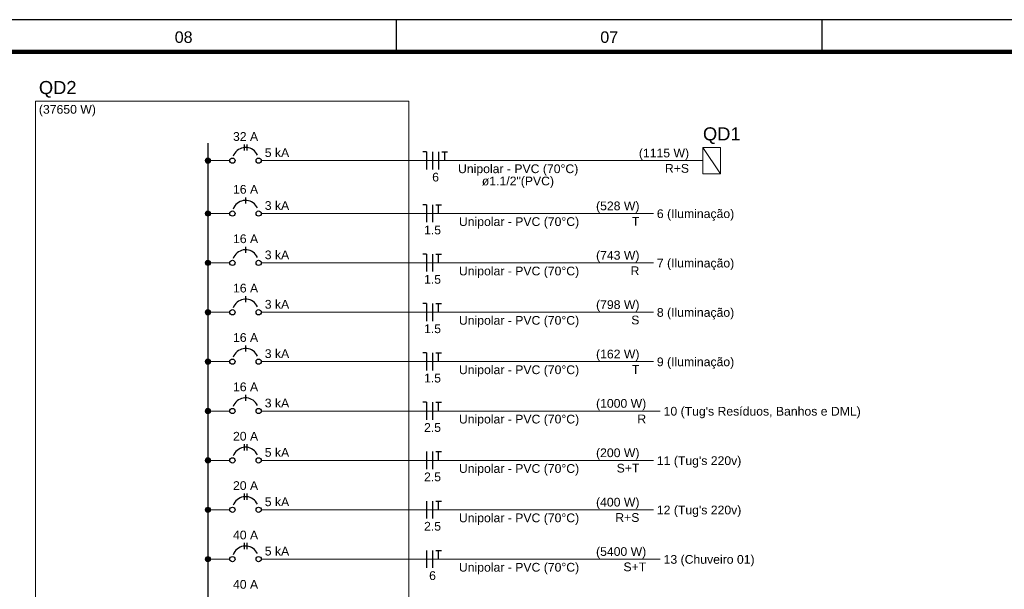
# Model space of a CAD drawing. Extents: x 5066 to 9756, y -2696 to -1109.
# Tile 33 of 208: x 9414 to 9435, y -2623 to -2611. Entities that reach past the tile are written whole.
import ezdxf
from ezdxf.enums import TextEntityAlignment as Align

# ---------------------------------------------------------------- set-up
doc = ezdxf.new("R2010")
doc.units = 0
doc.header["$MEASUREMENT"] = 0
doc.linetypes.add('NULL', pattern=[0])
for name, color, linetype, lineweight in [('DI-Barramento', 6, 'CONTINUOUS', 30), ('DI-Disjuntor', 3, 'CONTINUOUS', 30), ('DI-Fios', 3, 'CONTINUOUS', 30), ('DI-Linhas do diagrama', 3, 'CONTINUOUS', 20), ('DI-Pontilhado', 3, 'CONTINUOUS', 20), ('DI-Textos do diagrama', 2, 'CONTINUOUS', 20), ('DI-Títulos', 3, 'CONTINUOUS', 9)]:
    doc.layers.add(name, color=color, linetype=linetype, lineweight=lineweight)
doc.layers.add('Prancha', color=1, linetype='CONTINUOUS')
doc.styles.add('Arial', font='arial.ttf')
doc.styles.add('SWIS', font='swisse.ttf')

# ---------------------------------------------------------------- blocks, each defined once
blk = doc.blocks.new('Folha A0')
at = {"layer": 'Prancha', "color": 1}
blk.add_line((-64.75, 83.4), (-64.75, 84.1), dxfattribs=at)
blk.add_line((-64.75, 83.4), (-64.75, 84.1), dxfattribs=at)
at = {"layer": 'Prancha', "color": 2}
blk.add_line((-55.5, 83.4), (-55.5, 84.1), dxfattribs=at)
blk.add_line((-55.5, 83.4), (-55.5, 84.1), dxfattribs=at)
at = {"layer": 'Prancha', "color": 4, "lineweight": 100}
blk.add_line((-0.7, 83.4), (-117.3, 83.4), dxfattribs=at)
at = {"layer": 'Prancha', "color": 1}
blk.add_lwpolyline([(-119.8, 0), (0, 0), (0, 84.1), (-119.8, 84.1)], close=True, dxfattribs=at)
at = {"layer": 'Prancha', "color": 1, "style": 'SWIS'}
for s, p in [('08', (-69.375, 83.521)), ('08', (-69.375, 83.521)), ('07', (-60.125, 83.521)), ('07', (-60.125, 83.521))]:
    blk.add_text(s, height=0.25, dxfattribs=at).set_placement(p, align=Align.BOTTOM_CENTER)

msp = doc.modelspace()

# ---------------------------------------------------------------- hatches: boundary and pattern name
at = {"layer": 'DI-Linhas do diagrama', "linetype": 'Continuous'}
for points in [[(9418.216, -2614.164), (9418.216, -2614.159), (9418.216, -2614.154), (9418.214, -2614.149), (9418.213, -2614.145), (9418.211, -2614.14), (9418.209, -2614.136), (9418.206, -2614.131), (9418.203, -2614.127), (9418.2, -2614.124), (9418.196, -2614.12), (9418.192, -2614.117), (9418.188, -2614.115), (9418.184, -2614.112), (9418.179, -2614.111), (9418.174, -2614.109), (9418.169, -2614.108), (9418.164, -2614.107), (9418.159, -2614.107), (9418.154, -2614.107), (9418.15, -2614.108), (9418.145, -2614.109), (9418.14, -2614.111), (9418.135, -2614.112), (9418.131, -2614.115), (9418.127, -2614.117), (9418.123, -2614.12), (9418.119, -2614.124), (9418.116, -2614.127), (9418.113, -2614.131), (9418.11, -2614.136), (9418.108, -2614.14), (9418.106, -2614.145), (9418.104, -2614.149), (9418.103, -2614.154), (9418.103, -2614.159), (9418.102, -2614.164), (9418.103, -2614.169), (9418.103, -2614.174), (9418.104, -2614.179), (9418.106, -2614.184), (9418.108, -2614.188), (9418.11, -2614.193), (9418.113, -2614.197), (9418.116, -2614.201), (9418.119, -2614.204), (9418.123, -2614.208), (9418.127, -2614.211), (9418.131, -2614.213), (9418.135, -2614.216), (9418.14, -2614.218), (9418.145, -2614.219), (9418.15, -2614.22), (9418.154, -2614.221), (9418.159, -2614.221), (9418.164, -2614.221), (9418.169, -2614.22), (9418.174, -2614.219), (9418.179, -2614.218), (9418.184, -2614.216), (9418.188, -2614.213), (9418.192, -2614.211), (9418.196, -2614.208), (9418.2, -2614.204), (9418.203, -2614.201), (9418.206, -2614.197), (9418.209, -2614.193), (9418.211, -2614.188), (9418.213, -2614.184), (9418.214, -2614.179), (9418.216, -2614.174), (9418.216, -2614.169)], [(9418.216, -2615.314), (9418.216, -2615.309), (9418.216, -2615.304), (9418.214, -2615.299), (9418.213, -2615.294), (9418.211, -2615.29), (9418.209, -2615.285), (9418.206, -2615.281), (9418.203, -2615.277), (9418.2, -2615.273), (9418.196, -2615.27), (9418.192, -2615.267), (9418.188, -2615.264), (9418.184, -2615.262), (9418.179, -2615.26), (9418.174, -2615.259), (9418.169, -2615.257), (9418.164, -2615.257), (9418.159, -2615.257), (9418.154, -2615.257), (9418.15, -2615.257), (9418.145, -2615.259), (9418.14, -2615.26), (9418.135, -2615.262), (9418.131, -2615.264), (9418.127, -2615.267), (9418.123, -2615.27), (9418.119, -2615.273), (9418.116, -2615.277), (9418.113, -2615.281), (9418.11, -2615.285), (9418.108, -2615.29), (9418.106, -2615.294), (9418.104, -2615.299), (9418.103, -2615.304), (9418.103, -2615.309), (9418.102, -2615.314), (9418.103, -2615.319), (9418.103, -2615.324), (9418.104, -2615.328), (9418.106, -2615.333), (9418.108, -2615.338), (9418.11, -2615.342), (9418.113, -2615.346), (9418.116, -2615.35), (9418.119, -2615.354), (9418.123, -2615.357), (9418.127, -2615.36), (9418.131, -2615.363), (9418.135, -2615.365), (9418.14, -2615.367), (9418.145, -2615.369), (9418.15, -2615.37), (9418.154, -2615.37), (9418.159, -2615.371), (9418.164, -2615.37), (9418.169, -2615.37), (9418.174, -2615.369), (9418.179, -2615.367), (9418.184, -2615.365), (9418.188, -2615.363), (9418.192, -2615.36), (9418.196, -2615.357), (9418.2, -2615.354), (9418.203, -2615.35), (9418.206, -2615.346), (9418.209, -2615.342), (9418.211, -2615.338), (9418.213, -2615.333), (9418.214, -2615.328), (9418.216, -2615.324), (9418.216, -2615.319)], [(9418.216, -2616.387), (9418.216, -2616.382), (9418.216, -2616.377), (9418.214, -2616.372), (9418.213, -2616.368), (9418.211, -2616.363), (9418.209, -2616.359), (9418.206, -2616.354), (9418.203, -2616.35), (9418.2, -2616.347), (9418.196, -2616.343), (9418.192, -2616.34), (9418.188, -2616.338), (9418.184, -2616.335), (9418.179, -2616.334), (9418.174, -2616.332), (9418.169, -2616.331), (9418.164, -2616.33), (9418.159, -2616.33), (9418.154, -2616.33), (9418.15, -2616.331), (9418.145, -2616.332), (9418.14, -2616.334), (9418.135, -2616.335), (9418.131, -2616.338), (9418.127, -2616.34), (9418.123, -2616.343), (9418.119, -2616.347), (9418.116, -2616.35), (9418.113, -2616.354), (9418.11, -2616.359), (9418.108, -2616.363), (9418.106, -2616.368), (9418.104, -2616.372), (9418.103, -2616.377), (9418.103, -2616.382), (9418.102, -2616.387), (9418.103, -2616.392), (9418.103, -2616.397), (9418.104, -2616.402), (9418.106, -2616.407), (9418.108, -2616.411), (9418.11, -2616.416), (9418.113, -2616.42), (9418.116, -2616.424), (9418.119, -2616.427), (9418.123, -2616.431), (9418.127, -2616.434), (9418.131, -2616.436), (9418.135, -2616.439), (9418.14, -2616.441), (9418.145, -2616.442), (9418.15, -2616.443), (9418.154, -2616.444), (9418.159, -2616.444), (9418.164, -2616.444), (9418.169, -2616.443), (9418.174, -2616.442), (9418.179, -2616.441), (9418.184, -2616.439), (9418.188, -2616.436), (9418.192, -2616.434), (9418.196, -2616.431), (9418.2, -2616.427), (9418.203, -2616.424), (9418.206, -2616.42), (9418.209, -2616.416), (9418.211, -2616.411), (9418.213, -2616.407), (9418.214, -2616.402), (9418.216, -2616.397), (9418.216, -2616.392)], [(9418.216, -2617.461), (9418.216, -2617.456), (9418.216, -2617.451), (9418.214, -2617.446), (9418.213, -2617.441), (9418.211, -2617.437), (9418.209, -2617.432), (9418.206, -2617.428), (9418.203, -2617.424), (9418.2, -2617.42), (9418.196, -2617.417), (9418.192, -2617.414), (9418.188, -2617.411), (9418.184, -2617.409), (9418.179, -2617.407), (9418.174, -2617.406), (9418.169, -2617.404), (9418.164, -2617.404), (9418.159, -2617.404), (9418.154, -2617.404), (9418.15, -2617.404), (9418.145, -2617.406), (9418.14, -2617.407), (9418.135, -2617.409), (9418.131, -2617.411), (9418.127, -2617.414), (9418.123, -2617.417), (9418.119, -2617.42), (9418.116, -2617.424), (9418.113, -2617.428), (9418.11, -2617.432), (9418.108, -2617.437), (9418.106, -2617.441), (9418.104, -2617.446), (9418.103, -2617.451), (9418.103, -2617.456), (9418.102, -2617.461), (9418.103, -2617.466), (9418.103, -2617.471), (9418.104, -2617.475), (9418.106, -2617.48), (9418.108, -2617.485), (9418.11, -2617.489), (9418.113, -2617.493), (9418.116, -2617.497), (9418.119, -2617.501), (9418.123, -2617.504), (9418.127, -2617.507), (9418.131, -2617.51), (9418.135, -2617.512), (9418.14, -2617.514), (9418.145, -2617.516), (9418.15, -2617.517), (9418.154, -2617.517), (9418.159, -2617.518), (9418.164, -2617.517), (9418.169, -2617.517), (9418.174, -2617.516), (9418.179, -2617.514), (9418.184, -2617.512), (9418.188, -2617.51), (9418.192, -2617.507), (9418.196, -2617.504), (9418.2, -2617.501), (9418.203, -2617.497), (9418.206, -2617.493), (9418.209, -2617.489), (9418.211, -2617.485), (9418.213, -2617.48), (9418.214, -2617.475), (9418.216, -2617.471), (9418.216, -2617.466)], [(9418.216, -2618.534), (9418.216, -2618.529), (9418.216, -2618.524), (9418.214, -2618.519), (9418.213, -2618.515), (9418.211, -2618.51), (9418.209, -2618.506), (9418.206, -2618.501), (9418.203, -2618.497), (9418.2, -2618.494), (9418.196, -2618.49), (9418.192, -2618.487), (9418.188, -2618.485), (9418.184, -2618.482), (9418.179, -2618.481), (9418.174, -2618.479), (9418.169, -2618.478), (9418.164, -2618.477), (9418.159, -2618.477), (9418.154, -2618.477), (9418.15, -2618.478), (9418.145, -2618.479), (9418.14, -2618.481), (9418.135, -2618.482), (9418.131, -2618.485), (9418.127, -2618.487), (9418.123, -2618.49), (9418.119, -2618.494), (9418.116, -2618.497), (9418.113, -2618.501), (9418.11, -2618.506), (9418.108, -2618.51), (9418.106, -2618.515), (9418.104, -2618.519), (9418.103, -2618.524), (9418.103, -2618.529), (9418.102, -2618.534), (9418.103, -2618.539), (9418.103, -2618.544), (9418.104, -2618.549), (9418.106, -2618.554), (9418.108, -2618.558), (9418.11, -2618.563), (9418.113, -2618.567), (9418.116, -2618.571), (9418.119, -2618.574), (9418.123, -2618.578), (9418.127, -2618.581), (9418.131, -2618.583), (9418.135, -2618.586), (9418.14, -2618.588), (9418.145, -2618.589), (9418.15, -2618.59), (9418.154, -2618.591), (9418.159, -2618.591), (9418.164, -2618.591), (9418.169, -2618.59), (9418.174, -2618.589), (9418.179, -2618.588), (9418.184, -2618.586), (9418.188, -2618.583), (9418.192, -2618.581), (9418.196, -2618.578), (9418.2, -2618.574), (9418.203, -2618.571), (9418.206, -2618.567), (9418.209, -2618.563), (9418.211, -2618.558), (9418.213, -2618.554), (9418.214, -2618.549), (9418.216, -2618.544), (9418.216, -2618.539)], [(9418.216, -2619.608), (9418.216, -2619.603), (9418.216, -2619.598), (9418.214, -2619.593), (9418.213, -2619.588), (9418.211, -2619.584), (9418.209, -2619.579), (9418.206, -2619.575), (9418.203, -2619.571), (9418.2, -2619.567), (9418.196, -2619.564), (9418.192, -2619.561), (9418.188, -2619.558), (9418.184, -2619.556), (9418.179, -2619.554), (9418.174, -2619.553), (9418.169, -2619.551), (9418.164, -2619.551), (9418.159, -2619.551), (9418.154, -2619.551), (9418.15, -2619.551), (9418.145, -2619.553), (9418.14, -2619.554), (9418.135, -2619.556), (9418.131, -2619.558), (9418.127, -2619.561), (9418.123, -2619.564), (9418.119, -2619.567), (9418.116, -2619.571), (9418.113, -2619.575), (9418.11, -2619.579), (9418.108, -2619.584), (9418.106, -2619.588), (9418.104, -2619.593), (9418.103, -2619.598), (9418.103, -2619.603), (9418.102, -2619.608), (9418.103, -2619.613), (9418.103, -2619.618), (9418.104, -2619.622), (9418.106, -2619.627), (9418.108, -2619.632), (9418.11, -2619.636), (9418.113, -2619.64), (9418.116, -2619.644), (9418.119, -2619.648), (9418.123, -2619.651), (9418.127, -2619.654), (9418.131, -2619.657), (9418.135, -2619.659), (9418.14, -2619.661), (9418.145, -2619.663), (9418.15, -2619.664), (9418.154, -2619.664), (9418.159, -2619.665), (9418.164, -2619.664), (9418.169, -2619.664), (9418.174, -2619.663), (9418.179, -2619.661), (9418.184, -2619.659), (9418.188, -2619.657), (9418.192, -2619.654), (9418.196, -2619.651), (9418.2, -2619.648), (9418.203, -2619.644), (9418.206, -2619.64), (9418.209, -2619.636), (9418.211, -2619.632), (9418.213, -2619.627), (9418.214, -2619.622), (9418.216, -2619.618), (9418.216, -2619.613)], [(9418.216, -2620.681), (9418.216, -2620.676), (9418.216, -2620.671), (9418.214, -2620.666), (9418.213, -2620.662), (9418.211, -2620.657), (9418.209, -2620.653), (9418.206, -2620.648), (9418.203, -2620.644), (9418.2, -2620.641), (9418.196, -2620.637), (9418.192, -2620.634), (9418.188, -2620.632), (9418.184, -2620.629), (9418.179, -2620.628), (9418.174, -2620.626), (9418.169, -2620.625), (9418.164, -2620.624), (9418.159, -2620.624), (9418.154, -2620.624), (9418.15, -2620.625), (9418.145, -2620.626), (9418.14, -2620.628), (9418.135, -2620.629), (9418.131, -2620.632), (9418.127, -2620.634), (9418.123, -2620.637), (9418.119, -2620.641), (9418.116, -2620.644), (9418.113, -2620.648), (9418.11, -2620.653), (9418.108, -2620.657), (9418.106, -2620.662), (9418.104, -2620.666), (9418.103, -2620.671), (9418.103, -2620.676), (9418.102, -2620.681), (9418.103, -2620.686), (9418.103, -2620.691), (9418.104, -2620.696), (9418.106, -2620.701), (9418.108, -2620.705), (9418.11, -2620.71), (9418.113, -2620.714), (9418.116, -2620.718), (9418.119, -2620.721), (9418.123, -2620.725), (9418.127, -2620.728), (9418.131, -2620.73), (9418.135, -2620.733), (9418.14, -2620.735), (9418.145, -2620.736), (9418.15, -2620.737), (9418.154, -2620.738), (9418.159, -2620.738), (9418.164, -2620.738), (9418.169, -2620.737), (9418.174, -2620.736), (9418.179, -2620.735), (9418.184, -2620.733), (9418.188, -2620.73), (9418.192, -2620.728), (9418.196, -2620.725), (9418.2, -2620.721), (9418.203, -2620.718), (9418.206, -2620.714), (9418.209, -2620.71), (9418.211, -2620.705), (9418.213, -2620.701), (9418.214, -2620.696), (9418.216, -2620.691), (9418.216, -2620.686)], [(9418.216, -2621.755), (9418.216, -2621.75), (9418.216, -2621.745), (9418.214, -2621.74), (9418.213, -2621.735), (9418.211, -2621.731), (9418.209, -2621.726), (9418.206, -2621.722), (9418.203, -2621.718), (9418.2, -2621.714), (9418.196, -2621.711), (9418.192, -2621.708), (9418.188, -2621.705), (9418.184, -2621.703), (9418.179, -2621.701), (9418.174, -2621.7), (9418.169, -2621.698), (9418.164, -2621.698), (9418.159, -2621.698), (9418.154, -2621.698), (9418.15, -2621.698), (9418.145, -2621.7), (9418.14, -2621.701), (9418.135, -2621.703), (9418.131, -2621.705), (9418.127, -2621.708), (9418.123, -2621.711), (9418.119, -2621.714), (9418.116, -2621.718), (9418.113, -2621.722), (9418.11, -2621.726), (9418.108, -2621.731), (9418.106, -2621.735), (9418.104, -2621.74), (9418.103, -2621.745), (9418.103, -2621.75), (9418.102, -2621.755), (9418.103, -2621.76), (9418.103, -2621.765), (9418.104, -2621.769), (9418.106, -2621.774), (9418.108, -2621.779), (9418.11, -2621.783), (9418.113, -2621.787), (9418.116, -2621.791), (9418.119, -2621.795), (9418.123, -2621.798), (9418.127, -2621.801), (9418.131, -2621.804), (9418.135, -2621.806), (9418.14, -2621.808), (9418.145, -2621.81), (9418.15, -2621.811), (9418.154, -2621.811), (9418.159, -2621.812), (9418.164, -2621.811), (9418.169, -2621.811), (9418.174, -2621.81), (9418.179, -2621.808), (9418.184, -2621.806), (9418.188, -2621.804), (9418.192, -2621.801), (9418.196, -2621.798), (9418.2, -2621.795), (9418.203, -2621.791), (9418.206, -2621.787), (9418.209, -2621.783), (9418.211, -2621.779), (9418.213, -2621.774), (9418.214, -2621.769), (9418.216, -2621.765), (9418.216, -2621.76)], [(9418.216, -2622.828), (9418.216, -2622.823), (9418.216, -2622.818), (9418.214, -2622.813), (9418.213, -2622.809), (9418.211, -2622.804), (9418.209, -2622.8), (9418.206, -2622.795), (9418.203, -2622.791), (9418.2, -2622.788), (9418.196, -2622.784), (9418.192, -2622.781), (9418.188, -2622.779), (9418.184, -2622.776), (9418.179, -2622.775), (9418.174, -2622.773), (9418.169, -2622.772), (9418.164, -2622.771), (9418.159, -2622.771), (9418.154, -2622.771), (9418.15, -2622.772), (9418.145, -2622.773), (9418.14, -2622.775), (9418.135, -2622.776), (9418.131, -2622.779), (9418.127, -2622.781), (9418.123, -2622.784), (9418.119, -2622.788), (9418.116, -2622.791), (9418.113, -2622.795), (9418.11, -2622.8), (9418.108, -2622.804), (9418.106, -2622.809), (9418.104, -2622.813), (9418.103, -2622.818), (9418.103, -2622.823), (9418.102, -2622.828), (9418.103, -2622.833), (9418.103, -2622.838), (9418.104, -2622.843), (9418.106, -2622.848), (9418.108, -2622.852), (9418.11, -2622.857), (9418.113, -2622.861), (9418.116, -2622.865), (9418.119, -2622.868), (9418.123, -2622.872), (9418.127, -2622.875), (9418.131, -2622.877), (9418.135, -2622.88), (9418.14, -2622.882), (9418.145, -2622.883), (9418.15, -2622.884), (9418.154, -2622.885), (9418.159, -2622.885), (9418.164, -2622.885), (9418.169, -2622.884), (9418.174, -2622.883), (9418.179, -2622.882), (9418.184, -2622.88), (9418.188, -2622.877), (9418.192, -2622.875), (9418.196, -2622.872), (9418.2, -2622.868), (9418.203, -2622.865), (9418.206, -2622.861), (9418.209, -2622.857), (9418.211, -2622.852), (9418.213, -2622.848), (9418.214, -2622.843), (9418.216, -2622.838), (9418.216, -2622.833)]]:
    msp.add_hatch(color=7, dxfattribs=at).paths.add_polyline_path(points)

# ---------------------------------------------------------------- linework, layer by layer
at = {"layer": 'DI-Barramento'}
msp.add_line((9418.159, -2613.784), (9418.159, -2661.854), dxfattribs=at)
at = {"layer": 'DI-Disjuntor'}
for p, q in [((9418.948, -2613.813), (9418.948, -2613.946)), ((9419.005, -2613.813), (9419.005, -2613.946)), ((9418.976, -2614.962), (9418.976, -2615.095)), ((9418.976, -2616.036), (9418.976, -2616.169)), ((9418.976, -2617.109), (9418.976, -2617.242)), ((9418.976, -2618.183), (9418.976, -2618.316)), ((9418.976, -2619.256), (9418.976, -2619.389)), ((9418.948, -2620.33), (9418.948, -2620.463)), ((9419.005, -2620.33), (9419.005, -2620.463)), ((9418.948, -2621.403), (9418.948, -2621.536)), ((9419.005, -2621.403), (9419.005, -2621.536)), ((9418.948, -2622.477), (9418.948, -2622.61)), ((9419.005, -2622.477), (9419.005, -2622.61))]:
    msp.add_line(p, q, dxfattribs=at)
for points in [[(9419.235, -2614.044), (9419.217, -2614.011), (9419.195, -2613.981), (9419.169, -2613.954), (9419.14, -2613.931), (9419.108, -2613.911), (9419.074, -2613.896), (9419.038, -2613.886), (9419.001, -2613.88), (9418.964, -2613.879), (9418.927, -2613.883), (9418.891, -2613.892), (9418.856, -2613.906), (9418.823, -2613.924), (9418.793, -2613.946), (9418.766, -2613.972), (9418.743, -2614.001), (9418.724, -2614.033), (9418.709, -2614.067)], [(9419.235, -2615.193), (9419.217, -2615.16), (9419.195, -2615.13), (9419.169, -2615.104), (9419.14, -2615.08), (9419.108, -2615.061), (9419.074, -2615.046), (9419.038, -2615.035), (9419.001, -2615.03), (9418.964, -2615.029), (9418.927, -2615.033), (9418.891, -2615.042), (9418.856, -2615.055), (9418.823, -2615.073), (9418.793, -2615.095), (9418.766, -2615.121), (9418.743, -2615.15), (9418.724, -2615.182), (9418.709, -2615.216)], [(9419.235, -2616.267), (9419.217, -2616.234), (9419.195, -2616.204), (9419.169, -2616.177), (9419.14, -2616.154), (9419.108, -2616.134), (9419.074, -2616.119), (9419.038, -2616.109), (9419.001, -2616.103), (9418.964, -2616.102), (9418.927, -2616.106), (9418.891, -2616.115), (9418.856, -2616.129), (9418.823, -2616.147), (9418.793, -2616.169), (9418.766, -2616.195), (9418.743, -2616.224), (9418.724, -2616.256), (9418.709, -2616.29)], [(9419.235, -2617.34), (9419.217, -2617.307), (9419.195, -2617.277), (9419.169, -2617.251), (9419.14, -2617.227), (9419.108, -2617.208), (9419.074, -2617.193), (9419.038, -2617.182), (9419.001, -2617.177), (9418.964, -2617.176), (9418.927, -2617.18), (9418.891, -2617.189), (9418.856, -2617.202), (9418.823, -2617.22), (9418.793, -2617.242), (9418.766, -2617.268), (9418.743, -2617.297), (9418.724, -2617.329), (9418.709, -2617.363)], [(9419.235, -2618.414), (9419.217, -2618.381), (9419.195, -2618.351), (9419.169, -2618.324), (9419.14, -2618.301), (9419.108, -2618.281), (9419.074, -2618.266), (9419.038, -2618.256), (9419.001, -2618.25), (9418.964, -2618.249), (9418.927, -2618.253), (9418.891, -2618.262), (9418.856, -2618.276), (9418.823, -2618.294), (9418.793, -2618.316), (9418.766, -2618.342), (9418.743, -2618.371), (9418.724, -2618.403), (9418.709, -2618.437)], [(9419.235, -2619.487), (9419.217, -2619.454), (9419.195, -2619.424), (9419.169, -2619.398), (9419.14, -2619.374), (9419.108, -2619.355), (9419.074, -2619.34), (9419.038, -2619.329), (9419.001, -2619.324), (9418.964, -2619.323), (9418.927, -2619.327), (9418.891, -2619.336), (9418.856, -2619.349), (9418.823, -2619.367), (9418.793, -2619.389), (9418.766, -2619.415), (9418.743, -2619.444), (9418.724, -2619.476), (9418.709, -2619.51)], [(9419.235, -2620.561), (9419.217, -2620.528), (9419.195, -2620.498), (9419.169, -2620.471), (9419.14, -2620.448), (9419.108, -2620.428), (9419.074, -2620.413), (9419.038, -2620.403), (9419.001, -2620.397), (9418.964, -2620.396), (9418.927, -2620.4), (9418.891, -2620.409), (9418.856, -2620.423), (9418.823, -2620.441), (9418.793, -2620.463), (9418.766, -2620.489), (9418.743, -2620.518), (9418.724, -2620.55), (9418.709, -2620.584)], [(9419.235, -2621.634), (9419.217, -2621.601), (9419.195, -2621.571), (9419.169, -2621.545), (9419.14, -2621.521), (9419.108, -2621.502), (9419.074, -2621.487), (9419.038, -2621.476), (9419.001, -2621.471), (9418.964, -2621.47), (9418.927, -2621.474), (9418.891, -2621.483), (9418.856, -2621.496), (9418.823, -2621.514), (9418.793, -2621.536), (9418.766, -2621.562), (9418.743, -2621.591), (9418.724, -2621.623), (9418.709, -2621.657)], [(9419.235, -2622.708), (9419.217, -2622.675), (9419.195, -2622.645), (9419.169, -2622.618), (9419.14, -2622.595), (9419.108, -2622.575), (9419.074, -2622.56), (9419.038, -2622.55), (9419.001, -2622.544), (9418.964, -2622.543), (9418.927, -2622.547), (9418.891, -2622.556), (9418.856, -2622.57), (9418.823, -2622.588), (9418.793, -2622.61), (9418.766, -2622.636), (9418.743, -2622.665), (9418.724, -2622.697), (9418.709, -2622.731)]]:
    msp.add_lwpolyline(points, dxfattribs=at)
for centre in [(9418.691, -2614.164), (9419.261, -2614.164), (9418.691, -2615.314), (9419.261, -2615.314), (9418.691, -2616.387), (9419.261, -2616.387), (9418.691, -2617.461), (9419.261, -2617.461), (9418.691, -2618.534), (9419.261, -2618.534), (9418.691, -2619.608), (9419.261, -2619.608), (9418.691, -2620.681), (9419.261, -2620.681), (9418.691, -2621.755), (9419.261, -2621.755), (9418.691, -2622.828), (9419.261, -2622.828)]:
    msp.add_circle(centre, 0.057, dxfattribs=at)
at = {"layer": 'DI-Fios'}
for p, q in [((9422.907, -2613.974), (9422.831, -2613.974)), ((9422.907, -2613.974), (9422.907, -2614.354)), ((9423.04, -2613.974), (9423.04, -2614.354)), ((9423.173, -2613.974), (9423.173, -2614.354)), ((9423.246, -2613.974), (9423.367, -2613.974)), ((9423.306, -2614.164), (9423.306, -2613.974)), ((9422.907, -2615.124), (9422.831, -2615.124)), ((9422.907, -2615.124), (9422.907, -2615.504)), ((9423.04, -2615.124), (9423.04, -2615.504)), ((9423.113, -2615.124), (9423.234, -2615.124)), ((9423.173, -2615.314), (9423.173, -2615.124)), ((9422.907, -2616.197), (9422.831, -2616.197)), ((9422.907, -2616.197), (9422.907, -2616.577)), ((9423.04, -2616.197), (9423.04, -2616.577)), ((9423.113, -2616.197), (9423.234, -2616.197)), ((9423.173, -2616.387), (9423.173, -2616.197)), ((9422.907, -2617.271), (9422.831, -2617.271)), ((9422.907, -2617.271), (9422.907, -2617.651)), ((9423.04, -2617.271), (9423.04, -2617.651)), ((9423.113, -2617.271), (9423.234, -2617.271)), ((9423.173, -2617.461), (9423.173, -2617.271)), ((9422.907, -2618.344), (9422.831, -2618.344)), ((9422.907, -2618.344), (9422.907, -2618.724)), ((9423.04, -2618.344), (9423.04, -2618.724)), ((9423.113, -2618.344), (9423.234, -2618.344)), ((9423.173, -2618.534), (9423.173, -2618.344)), ((9422.907, -2619.418), (9422.831, -2619.418)), ((9422.907, -2619.418), (9422.907, -2619.798)), ((9423.04, -2619.418), (9423.04, -2619.798)), ((9423.113, -2619.418), (9423.234, -2619.418)), ((9423.173, -2619.608), (9423.173, -2619.418)), ((9422.907, -2620.491), (9422.907, -2620.871)), ((9423.04, -2620.491), (9423.04, -2620.871)), ((9423.113, -2620.491), (9423.234, -2620.491)), ((9423.173, -2620.681), (9423.173, -2620.491)), ((9422.907, -2621.565), (9422.907, -2621.945)), ((9423.04, -2621.565), (9423.04, -2621.945)), ((9423.113, -2621.565), (9423.234, -2621.565)), ((9423.173, -2621.755), (9423.173, -2621.565)), ((9422.907, -2622.638), (9422.907, -2623.018)), ((9423.04, -2622.638), (9423.04, -2623.018)), ((9423.113, -2622.638), (9423.234, -2622.638)), ((9423.173, -2622.828), (9423.173, -2622.638))]:
    msp.add_line(p, q, dxfattribs=at)
at = {"layer": 'DI-Linhas do diagrama'}
for p, q in [((9429.298, -2614.449), (9428.918, -2613.879)), ((9418.216, -2614.164), (9418.634, -2614.164)), ((9419.318, -2614.164), (9422.907, -2614.164)), ((9422.907, -2614.164), (9423.306, -2614.164)), ((9423.306, -2614.164), (9424.895, -2614.164)), ((9424.895, -2614.164), (9427.525, -2614.164)), ((9427.525, -2614.164), (9428.614, -2614.164)), ((9428.614, -2614.164), (9428.918, -2614.164)), ((9418.216, -2615.314), (9418.634, -2615.314)), ((9419.318, -2615.314), (9422.223, -2615.314)), ((9422.223, -2615.314), (9422.907, -2615.314)), ((9422.907, -2615.314), (9423.173, -2615.314)), ((9423.173, -2615.314), (9424.914, -2615.314)), ((9424.914, -2615.314), (9426.594, -2615.314)), ((9426.594, -2615.314), (9427.536, -2615.314)), ((9427.536, -2615.314), (9427.84, -2615.314)), ((9418.216, -2616.387), (9418.634, -2616.387)), ((9419.318, -2616.387), (9422.223, -2616.387)), ((9422.223, -2616.387), (9422.907, -2616.387)), ((9422.907, -2616.387), (9423.173, -2616.387)), ((9423.173, -2616.387), (9424.914, -2616.387)), ((9424.914, -2616.387), (9426.594, -2616.387)), ((9426.594, -2616.387), (9427.536, -2616.387)), ((9427.536, -2616.387), (9427.84, -2616.387)), ((9418.216, -2617.461), (9418.634, -2617.461)), ((9419.318, -2617.461), (9422.223, -2617.461)), ((9422.223, -2617.461), (9422.907, -2617.461)), ((9422.907, -2617.461), (9423.173, -2617.461)), ((9423.173, -2617.461), (9424.914, -2617.461)), ((9424.914, -2617.461), (9426.594, -2617.461)), ((9426.594, -2617.461), (9427.536, -2617.461)), ((9427.536, -2617.461), (9427.84, -2617.461)), ((9418.216, -2618.534), (9418.634, -2618.534)), ((9419.318, -2618.534), (9422.223, -2618.534)), ((9422.223, -2618.534), (9422.907, -2618.534)), ((9422.907, -2618.534), (9423.173, -2618.534)), ((9423.173, -2618.534), (9424.914, -2618.534)), ((9424.914, -2618.534), (9426.594, -2618.534)), ((9426.594, -2618.534), (9427.536, -2618.534)), ((9427.536, -2618.534), (9427.84, -2618.534)), ((9418.216, -2619.608), (9418.634, -2619.608)), ((9419.318, -2619.608), (9422.223, -2619.608)), ((9422.223, -2619.608), (9422.907, -2619.608)), ((9422.907, -2619.608), (9423.173, -2619.608)), ((9423.173, -2619.608), (9424.914, -2619.608)), ((9424.914, -2619.608), (9426.594, -2619.608)), ((9426.594, -2619.608), (9427.683, -2619.608)), ((9427.683, -2619.608), (9427.987, -2619.608)), ((9418.216, -2620.681), (9418.634, -2620.681)), ((9419.318, -2620.681), (9422.199, -2620.681)), ((9422.199, -2620.681), (9422.907, -2620.681)), ((9422.907, -2620.681), (9423.173, -2620.681)), ((9423.173, -2620.681), (9424.914, -2620.681)), ((9424.914, -2620.681), (9426.594, -2620.681)), ((9426.594, -2620.681), (9427.536, -2620.681)), ((9427.536, -2620.681), (9427.84, -2620.681)), ((9418.216, -2621.755), (9418.634, -2621.755)), ((9419.318, -2621.755), (9422.199, -2621.755)), ((9422.199, -2621.755), (9422.907, -2621.755)), ((9422.907, -2621.755), (9423.173, -2621.755)), ((9423.173, -2621.755), (9424.914, -2621.755)), ((9424.914, -2621.755), (9426.594, -2621.755)), ((9426.594, -2621.755), (9427.536, -2621.755)), ((9427.536, -2621.755), (9427.84, -2621.755)), ((9418.216, -2622.828), (9418.634, -2622.828)), ((9419.318, -2622.828), (9422.147, -2622.828)), ((9422.147, -2622.828), (9422.907, -2622.828)), ((9422.907, -2622.828), (9423.173, -2622.828)), ((9423.173, -2622.828), (9424.914, -2622.828)), ((9424.914, -2622.828), (9426.594, -2622.828)), ((9426.594, -2622.828), (9427.683, -2622.828)), ((9427.683, -2622.828), (9427.987, -2622.828))]:
    msp.add_line(p, q, dxfattribs=at)
msp.add_lwpolyline([(9428.918, -2614.449), (9429.298, -2614.449), (9429.298, -2613.879), (9428.918, -2613.879), (9428.918, -2614.449)], dxfattribs=at)
for centre in [(9418.159, -2614.164), (9418.159, -2614.164), (9418.159, -2615.314), (9418.159, -2615.314), (9418.159, -2616.387), (9418.159, -2616.387), (9418.159, -2617.461), (9418.159, -2617.461), (9418.159, -2618.534), (9418.159, -2618.534), (9418.159, -2619.608), (9418.159, -2619.608), (9418.159, -2620.681), (9418.159, -2620.681), (9418.159, -2621.755), (9418.159, -2621.755), (9418.159, -2622.828), (9418.159, -2622.828)]:
    msp.add_circle(centre, 0.057, dxfattribs=at)
at = {"layer": 'DI-Pontilhado'}
msp.add_lwpolyline([(9414.409, -2612.872), (9422.527, -2612.872), (9422.527, -2662.31), (9414.409, -2662.31), (9414.409, -2612.872)], dxfattribs=at)

# ---------------------------------------------------------------- block references
at = {"layer": 'Prancha'}
msp.add_blockref('Folha A0', (9487.006, -2695.2), dxfattribs=at)

# ---------------------------------------------------------------- texts
at = {"layer": 'DI-Textos do diagrama', "linetype": 'NULL', "char_height": 0.19, "attachment_point": 7, "line_spacing_factor": 0.6, "style": 'Arial'}
for s, insert, width in [('(37650 W)', (9414.485, -2613.201), 2.48362), ('32 A', (9418.704, -2613.737), 1.09439), ('5 kA', (9419.394, -2614.088), 1.06452), ('(1115 W)', (9427.525, -2614.151), 2.18775), ('6', (9423.033, -2614.62), 0.29587), ('Unipolar - PVC (70%%dC)', (9423.595, -2614.493), 5.22025), ('R+S', (9428.091, -2614.43), 1.04971), ('ø1.1/2"(PVC)', (9424.112, -2614.759), 3.14524), ('16 A', (9418.704, -2614.886), 1.09439), ('3 kA', (9419.394, -2615.238), 1.06452), ('(528 W)', (9426.594, -2615.3), 1.89187), ('6 (Iluminação)', (9427.916, -2615.471), 3.37072), ('Unipolar - PVC (70%%dC)', (9423.614, -2615.642), 5.22025), ('T', (9427.374, -2615.58), 0.32497), ('1.5', (9422.856, -2615.77), 0.73955), ('16 A', (9418.704, -2615.96), 1.09439), ('3 kA', (9419.394, -2616.311), 1.06452), ('(743 W)', (9426.594, -2616.374), 1.89187), ('7 (Iluminação)', (9427.916, -2616.545), 3.37072), ('Unipolar - PVC (70%%dC)', (9423.614, -2616.716), 5.22025), ('R', (9427.344, -2616.653), 0.38419), ('1.5', (9422.856, -2616.843), 0.73955), ('16 A', (9418.704, -2617.033), 1.09439), ('3 kA', (9419.394, -2617.385), 1.06452), ('(798 W)', (9426.594, -2617.447), 1.89187), ('8 (Iluminação)', (9427.916, -2617.618), 3.37072), ('Unipolar - PVC (70%%dC)', (9423.614, -2617.789), 5.22025), ('S', (9427.359, -2617.727), 0.35484), ('1.5', (9422.856, -2617.917), 0.73955), ('16 A', (9418.704, -2618.107), 1.09439), ('3 kA', (9419.394, -2618.458), 1.06452), ('(162 W)', (9426.594, -2618.521), 1.89187), ('9 (Iluminação)', (9427.916, -2618.692), 3.37072), ('Unipolar - PVC (70%%dC)', (9423.614, -2618.863), 5.22025), ('T', (9427.374, -2618.8), 0.32497), ('1.5', (9422.856, -2618.99), 0.73955), ('16 A', (9418.704, -2619.18), 1.09439), ('3 kA', (9419.394, -2619.532), 1.06452), ('(1000 W)', (9426.594, -2619.594), 2.18775), ("10 (Tug's Resíduos, Banhos e DML)", (9428.063, -2619.765), 8.58811), ('Unipolar - PVC (70%%dC)', (9423.614, -2619.936), 5.22025), ('R', (9427.492, -2619.874), 0.38419), ('2.5', (9422.856, -2620.064), 0.73955), ('20 A', (9418.704, -2620.254), 1.09439), ('5 kA', (9419.394, -2620.605), 1.06452), ('(200 W)', (9426.594, -2620.668), 1.89187), ("11 (Tug's 220v)", (9427.916, -2620.839), 3.67958), ('Unipolar - PVC (70%%dC)', (9423.614, -2621.01), 5.22025), ('S+T', (9427.042, -2620.947), 0.99049), ('2.5', (9422.856, -2621.137), 0.73955), ('20 A', (9418.704, -2621.327), 1.09439), ('5 kA', (9419.394, -2621.679), 1.06452), ('(400 W)', (9426.594, -2621.741), 1.89187), ("12 (Tug's 220v)", (9427.916, -2621.912), 3.67958), ('Unipolar - PVC (70%%dC)', (9423.614, -2622.083), 5.22025), ('R+S', (9427.013, -2622.021), 1.04971), ('2.5', (9422.856, -2622.211), 0.73955), ('40 A', (9418.704, -2622.401), 1.09439), ('5 kA', (9419.394, -2622.752), 1.06452), ('(5400 W)', (9426.594, -2622.815), 2.18775), ('13 (Chuveiro 01)', (9428.063, -2622.986), 3.96246), ('Unipolar - PVC (70%%dC)', (9423.614, -2623.157), 5.22025), ('S+T', (9427.19, -2623.094), 0.99049), ('6', (9422.967, -2623.284), 0.29587), ('40 A', (9418.704, -2623.474), 1.09439)]:
    msp.add_mtext(s, dxfattribs=dict(at, insert=insert, width=width))
at = {"layer": 'DI-Títulos', "linetype": 'NULL', "char_height": 0.285, "width": 1.64081, "attachment_point": 7, "line_spacing_factor": 0.6, "style": 'Arial'}
for s, insert in [('QD2', (9414.485, -2612.796)), ('QD1', (9428.918, -2613.803))]:
    msp.add_mtext(s, dxfattribs=dict(at, insert=insert))

doc.saveas('drawing.dxf')
